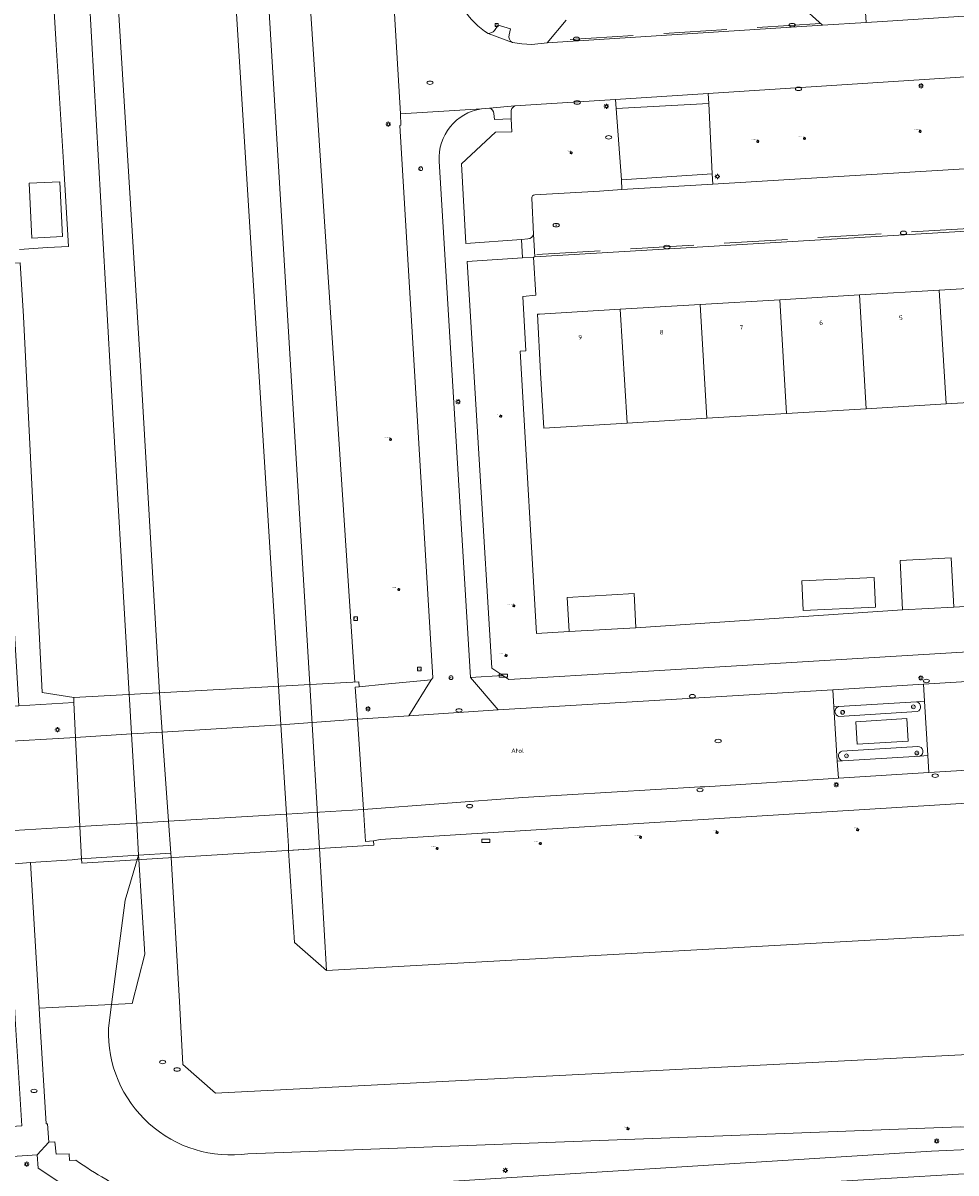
# Model space of a CAD drawing. Header units: metres. Extents: x 162098 to 162858, y 502351 to 503184.
# Tile 79 of 94: x 162399 to 162473, y 502900 to 502991. Entities that reach past the tile are written whole.
import ezdxf
from ezdxf.enums import TextEntityAlignment as Align

# ---------------------------------------------------------------- set-up
doc = ezdxf.new("R2010")
doc.units = ezdxf.units.M
doc.linetypes.add('RI-HWA-SO', pattern=[7.4, 5, -2.4])
for name, color, linetype, lineweight in [('B-PV-GK-BESCHOEIING-G', 252, 'GK-BESCHOEIING-SO', 13), ('B-PV-IE-MEUBILAIR-S', 252, 'Continuous', 13), ('B-PV-KW-KUNSTWERK_DEK-GV', 252, 'Continuous', 13), ('B-PV-OG-BEBOUWING-GV', 7, 'Continuous', 18), ('B-PV-OG-BEBOUWING-T18', 7, 'Continuous', 18), ('B-PV-OG-BEBOUWING_OVERBOUWING-GV', 7, 'Continuous', 18), ('B-PV-OG-TERREIN_BEGROEID-GV', 7, 'Continuous', 13), ('B-PV-OG-TERREIN_ERF-GV', 252, 'Continuous', 13), ('B-PV-OG-TOPOGRAFIE-T18', 7, 'Continuous', 18), ('B-PV-VH-GESLOTENVERHARDING_ASFALT-GV', 252, 'Continuous', 13), ('B-PV-VH-OPENVERHARDING_BETONELEMENT-GV', 252, 'Continuous', 13), ('B-PV-VH-OPENVERHARDING_BETONSTRAATSTEEN-GV', 252, 'Continuous', 13), ('B-PV-VH-OPENVERHARDING_TEGEL-GV', 252, 'Continuous', 13)]:
    doc.layers.add(name, color=color, linetype=linetype, lineweight=lineweight)
for name, color, linetype, lineweight, true_color in [('B-PV-GR-BEPLANTING_CULTUUR_BOSPLANTSOEN-GV', 7, 'Continuous', 13, 0x99cc00), ('B-PV-GR-BEPLANTING_CULTUUR_HEESTERS-GV', 7, 'Continuous', 13, 0x99cc00), ('B-PV-GR-BEPLANTING_CULTUUR_VASTE PLANTENVAK-GV', 7, 'Continuous', 13, 0x99cc00), ('B-PV-GR-BOOM-S', 7, 'Continuous', 13, 0x4c9900), ('B-PV-OG-WATER_GRACHT-GV', 7, 'Continuous', 13, 0x007299), ('B-PV-RI-HWA_GOOT_MOLGOOT-G', 150, 'RI-HWA-SO', 18, 0x007fff)]:
    doc.layers.add(name, color=color, linetype=linetype, lineweight=lineweight, true_color=true_color)
doc.styles.add('NLCS-ISO', font='NLCS-ISO.ttf')
doc.styles.add('NLCS-ISO-M200-T18', font='NLCS-ISO.ttf', dxfattribs={"height": 1.8})
doc.linetypes.add('GK-BESCHOEIING-SO', pattern='A,18,-3,[1,NLCS.SHX,S=0.6,R=0,X=0,Y=0],-3', length=24)

# ---------------------------------------------------------------- blocks, each defined once
blk = doc.blocks.new('SIE-MEUBILAIR_BORD_VERKEER-SO')
blk.add_lwpolyline([(-0.5625, -0.5625), (0.5625, -0.5625), (0.5625, 0.5625), (-0.5625, 0.5625)], close=True)
at = {"style": 'NLCS-ISO'}
blk.add_text('vb', height=0.75, dxfattribs=at).set_placement((0, 0), align=Align.MIDDLE_CENTER)
blk = doc.blocks.new('SIE-MEUBILAIR_BORD_LOCATIEPAAL-SO')
blk.add_lwpolyline([(-0.75, -0.75), (0.75, -0.75), (0.75, 0.75), (-0.75, 0.75)], close=True)
at = {"style": 'NLCS-ISO'}
blk.add_text('lp', height=0.75, dxfattribs=at).set_placement((0.01, 0.12), align=Align.MIDDLE_CENTER)
blk = doc.blocks.new('SIE-MEUBILAIR_BORD_STRAATNAAM-SO')
blk.add_lwpolyline([(-1.625, -0.625), (1.625, -0.625), (1.625, 0.625), (-1.625, 0.625)], close=True)
blk = doc.blocks.new('SIE-MEUBILAIR_BORD_WEGWIJZER-SO')
blk.add_lwpolyline([(-0.75, -0.75), (0.75, -0.75), (0.75, 0.75), (-0.75, 0.75)], close=True)
at = {"style": 'NLCS-ISO'}
blk.add_text('ww', height=0.75, dxfattribs=at).set_placement((0, 0.125), align=Align.MIDDLE_CENTER)
blk = doc.blocks.new('SIE-MEUBILAIR_PAAL_LICHTMAST-SO')
for points in [[(-0.62, 0), (-1, 0)], [(-0.71, 0.71), (-0.44, 0.44)], [(0, 1), (0, 0.62)], [(0.44, 0.44), (0.71, 0.71)], [(1, 0), (0.62, 0)], [(-0.71, -0.71), (-0.44, -0.44)], [(0, -0.62), (0, -1)], [(0.44, -0.44), (0.71, -0.71)]]:
    blk.add_lwpolyline(points)
blk.add_circle((0, 0), 0.5)
blk = doc.blocks.new('SIE-MEUBILAIR_PAAL_AFSLUITPAAL-SO')
blk.add_circle((0, 0), 0.75)
at = {"style": 'NLCS-ISO'}
blk.add_text('af', height=0.75, dxfattribs=at).set_placement((0, 0.05), align=Align.MIDDLE_CENTER)
blk = doc.blocks.new('SIE-MEUBILAIR_PUT_RIOOLPUT-SO')
blk.add_ellipse((0, 0), major_axis=(1.25, 0), ratio=0.54)
blk = doc.blocks.new('SIE-MEUBILAIR_PUT_KOLK-SO')
blk.add_ellipse((0, 0), major_axis=(1.25, 0), ratio=0.54)
blk = doc.blocks.new('SIE-MEUBILAIR_PUT_BRANDKRAAN-SO')
blk.add_ellipse((0, 0), major_axis=(1.25, 0), ratio=0.54)
blk = doc.blocks.new('SIE-MEUBILAIR_PUT_DRAINAGEPUT-SO')
blk.add_ellipse((0, 0), major_axis=(1.25, 0), ratio=0.54)
at = {"style": 'NLCS-ISO'}
blk.add_text('dr', height=0.75, dxfattribs=at).set_placement((0.03, 0), align=Align.MIDDLE_CENTER)
blk = doc.blocks.new('SGR-BOOM_GBKN-SO')
for centre, start, end in [((-0.25, -0.1), 67.1244, 157.1244), ((-0.1, 0.25), 157.1244, 247.1244), ((-0.1, 0.25), 337.1244, 157.1244), ((0.25, 0.1), 247.1244, 337.1244), ((-0.25, -0.1), 157.1244, 337.1244), ((0.1, -0.25), 157.1244, 337.1244), ((0.1, -0.25), 337.1244, 67.1244)]:
    blk.add_arc(centre, 0.188, start, end)
at = {"extrusion": (0, 0, -1)}
blk.add_arc((-0.25, 0.1), 0.188, 22.8756, 202.8756, dxfattribs=at)
at = {"style": 'NLCS-ISO'}
blk.add_attdef('SOORT', text='', height=0.35, dxfattribs=at).set_placement((0, 0.75), align=Align.MIDDLE_RIGHT)

msp = doc.modelspace()

# ---------------------------------------------------------------- linework, layer by layer
at = {"layer": 'B-PV-GK-BESCHOEIING-G'}
for points in [[(162453.673, 503163.524), (162455.511, 503133.577), (162457.868, 503095.176), (162437.735, 503093.938), (162434.578, 503093.707), (162410.517, 503092.256), (162415.815, 502999.91), (162419.621, 502938.826), (162419.646, 502938.428), (162419.812, 502935.772), (162420.253, 502928.729), (162420.41, 502926.215), (162420.431, 502925.877), (162420.89, 502918.623), (162423.413, 502916.408), (162500.204, 502920.699), (162533.746, 502922.991), (162546.855, 502923.865), (162666.979, 502931.362), (162670.077, 502928.533)], [(162444.175, 503162.921), (162447.774, 503104.071), (162437.156, 503103.454), (162434.02, 503103.258), (162400.485, 503101.214), (162406.535, 502999.921), (162408.755, 502964.106), (162410.244, 502938.316), (162410.272, 502937.919), (162410.465, 502935.207), (162410.966, 502928.179), (162411.146, 502925.645), (162411.17, 502925.308), (162411.809, 502913.964), (162412.089, 502908.992), (162414.666, 502906.723), (162480.651, 502910.124), (162488.851, 502910.55), (162503.923, 502911.475), (162534.317, 502913.531), (162547.417, 502914.432), (162573.635, 502916.097), (162634.509, 502919.963), (162655.591, 502921.302)]]:
    msp.add_lwpolyline(points, dxfattribs=at)
at = {"layer": 'B-PV-GR-BEPLANTING_CULTUUR_BOSPLANTSOEN-GV'}
for points in [[(162394.93, 503106.135), (162399.75, 503023.903), (162400.02, 503023.92), (162400.96, 503008.359), (162401.465, 503000), (162402.105, 502989.418), (162402.666, 502980.15), (162403.072, 502973.521), (162401.42, 502973.42), (162399.2, 502973.284)], [(162399.267, 502972.211), (162399.53, 502967.977), (162400.978, 502938.319), (162403.476, 502937.949), (162403.495, 502937.551), (162403.628, 502934.794), (162403.966, 502927.765), (162404.089, 502925.211), (162404.009, 502925.202), (162408.6, 502925.488), (162408.452, 502928.031), (162408.041, 502935.061), (162407.881, 502937.789), (162407.858, 502938.187), (162406.365, 502963.978), (162404.335, 502999.863), (162397.999, 503103.416)], [(162418.429, 502999.848), (162422.102, 502938.96), (162422.872, 502926.027), (162427.143, 502926.29), (162427.122, 502926.627), (162426.5, 502926.589), (162426.331, 502929.089), (162425.849, 502936.224), (162425.678, 502938.755), (162425.982, 502938.772), (162425.96, 502939.17), (162425.652, 502939.153), (162421.643, 502999.884)]]:
    msp.add_lwpolyline(points, dxfattribs=at)
for points in [[(162410.966, 502928.179), (162410.465, 502935.207), (162410.272, 502937.919), (162410.244, 502938.316), (162408.755, 502964.106), (162406.535, 502999.921), (162400.485, 503101.214), (162397.999, 503103.416), (162404.335, 502999.863), (162406.365, 502963.978), (162407.858, 502938.187), (162407.881, 502937.789), (162408.041, 502935.061), (162408.452, 502928.031), (162408.6, 502925.488), (162411.144, 502925.669)], [(162403.366, 502925.131), (162400.074, 502924.924), (162400.745, 502913.436), (162401.772, 502913.485), (162406.459, 502913.709), (162407.541, 502921.95), (162408.6, 502925.488), (162404.009, 502925.202)], [(162407.541, 502921.95), (162406.459, 502913.709), (162408.093, 502913.787), (162409.075, 502917.69), (162408.62, 502925.151), (162408.6, 502925.488)]]:
    msp.add_lwpolyline(points, close=True, dxfattribs=at)
at = {"layer": 'B-PV-GR-BEPLANTING_CULTUUR_HEESTERS-GV'}
msp.add_lwpolyline([(162474.684, 502945.175), (162472.882, 502945.063), (162468.854, 502944.856), (162447.821, 502943.432), (162442.551, 502943.139), (162439.975, 502942.982), (162438.802, 502963.453), (162438.698, 502965.259), (162439.129, 502965.286), (162438.887, 502969.568), (162439.917, 502969.663), (162439.735, 502972.668), (162438.871, 502972.62), (162434.515, 502972.316), (162436.456, 502940.261), (162437.321, 502939.672), (162437.803, 502939.344), (162447.495, 502939.936), (162493.564, 502942.714)], dxfattribs=at)
at = {"layer": 'B-PV-GR-BEPLANTING_CULTUUR_VASTE PLANTENVAK-GV'}
msp.add_lwpolyline([(162422.872, 502926.027), (162422.102, 502938.96), (162418.429, 502999.848), (162413.59, 503090.075), (162434.712, 503091.406), (162437.875, 503091.64), (162458.354, 503092.894), (162457.868, 503095.176), (162437.735, 503093.938), (162434.578, 503093.707), (162410.517, 503092.256), (162415.815, 502999.91), (162419.621, 502938.826), (162419.646, 502938.428), (162419.812, 502935.772), (162420.253, 502928.729), (162420.41, 502926.215), (162420.431, 502925.877)], close=True, dxfattribs=at)
at = {"layer": 'B-PV-KW-KUNSTWERK_DEK-GV'}
for points in [[(162425.96, 502939.17), (162403.476, 502937.949)], [(162403.476, 502937.949), (162403.495, 502937.551), (162403.628, 502934.794), (162403.966, 502927.765), (162404.089, 502925.211), (162404.11, 502924.874), (162427.143, 502926.29), (162427.122, 502926.627), (162426.5, 502926.589), (162426.331, 502929.089), (162425.849, 502936.224), (162425.678, 502938.755), (162425.982, 502938.772), (162425.96, 502939.17)]]:
    msp.add_lwpolyline(points, dxfattribs=at)
at = {"layer": 'B-PV-OG-BEBOUWING-GV'}
for points in [[(162399.961, 502978.498), (162400.169, 502974.179), (162402.596, 502974.296), (162402.388, 502978.615)], [(162471.738, 502970.069), (162465.449, 502969.691), (162465.988, 502960.717), (162472.277, 502961.095)], [(162478.565, 502961.473), (162478.026, 502970.447), (162471.738, 502970.069), (162472.277, 502961.095)], [(162447.122, 502959.583), (162453.411, 502959.961), (162452.872, 502968.935), (162446.583, 502968.557)], [(162459.16, 502969.313), (162452.872, 502968.935), (162453.411, 502959.961), (162459.699, 502960.339)], [(162465.988, 502960.717), (162465.449, 502969.691), (162459.16, 502969.313), (162459.699, 502960.339)], [(162440.543, 502959.188), (162447.122, 502959.583), (162446.583, 502968.557), (162440.212, 502968.174), (162440.043, 502968.164), (162440.3, 502963.55)], [(162468.654, 502948.741), (162468.854, 502944.856), (162472.882, 502945.063), (162472.682, 502948.948)], [(162442.401, 502945.835), (162442.551, 502943.139), (162447.821, 502943.432), (162447.672, 502946.128)]]:
    msp.add_lwpolyline(points, close=True, dxfattribs=at)
at = {"layer": 'B-PV-OG-BEBOUWING_OVERBOUWING-GV'}
msp.add_lwpolyline([(162460.912, 502947.151), (162461.021, 502944.801), (162466.714, 502945.064), (162466.605, 502947.414)], close=True, dxfattribs=at)
at = {"layer": 'B-PV-OG-TERREIN_BEGROEID-GV'}
for points in [[(162435.35, 503082.527), (162435.194, 503085.081), (162435.038, 503087.636), (162416.641, 503086.918), (162421.643, 502999.884), (162425.652, 502939.153), (162425.96, 502939.17), (162425.982, 502938.772), (162428.011, 502938.984), (162431.675, 502939.332), (162431.806, 502939.484), (162429.194, 502983.066), (162429.281, 502983.087), (162429.242, 502983.975), (162423.813, 503074.846)], [(162439.838, 502977.578), (162444.945, 502977.886), (162446.713, 502978.012), (162446.671, 502978.764), (162446.247, 502984.392), (162446.212, 502985.098), (162438.275, 502984.598)], [(162437.968, 502984.085), (162437.986, 502983.581), (162438.036, 502982.543), (162436.738, 502982.519), (162434.061, 502980.023), (162434.405, 502973.749), (162438.802, 502974.068), (162439.285, 502974.106)], [(162439.73, 502974.491), (162439.602, 502977.317)], [(162546.098, 502930.246), (162542.765, 502930.041), (162536.831, 502929.675), (162533.721, 502929.483), (162533.443, 502931.956), (162530.364, 502933.108), (162427.641, 502926.728), (162427.122, 502926.627), (162427.143, 502926.29), (162422.872, 502926.027), (162423.413, 502916.408), (162500.204, 502920.699), (162533.746, 502922.991), (162546.855, 502923.865)], [(162417.222, 502901.937), (162473.388, 502904.071), (162484.987, 502904.049), (162504.306, 502905.221), (162503.923, 502911.475), (162488.851, 502910.55), (162480.651, 502910.124), (162414.666, 502906.723), (162412.089, 502908.992), (162411.809, 502913.964), (162411.17, 502925.308), (162411.146, 502925.645), (162411.144, 502925.669), (162408.6, 502925.488), (162408.62, 502925.151), (162409.075, 502917.69), (162408.093, 502913.787), (162406.459, 502913.709), (162406.215, 502911.853)], [(162422.872, 502926.027), (162420.431, 502925.877)], [(162420.431, 502925.877), (162420.89, 502918.623), (162423.413, 502916.408)], [(162423.413, 502916.408), (162422.872, 502926.027)], [(162406.215, 502911.853), (162406.459, 502913.709), (162401.772, 502913.485), (162400.745, 502913.436), (162400.802, 502912.465), (162401.301, 502904.318), (162401.412, 502904.308), (162401.518, 502902.855), (162402, 502902.896), (162402.094, 502901.908), (162403.112, 502901.939), (162403.15, 502901.418), (162403.656, 502901.443)], [(162408.495, 502898.668), (162408.561, 502898.257), (162409.044, 502898.291), (162409.046, 502898.202), (162432.161, 502899.704), (162471.139, 502902.139), (162474.634, 502902.322), (162485.124, 502902.122), (162507.712, 502903.454), (162533.897, 502905.093), (162533.801, 502905.667), (162534.59, 502905.892), (162535.189, 502905.951), (162535.211, 502907.12), (162534.705, 502907.091), (162533.068, 502905.698), (162508.429, 502904.244), (162504.306, 502905.221), (162484.987, 502904.049), (162473.388, 502904.071), (162417.222, 502901.937)]]:
    msp.add_lwpolyline(points, dxfattribs=at)
for points in [[(162453.888, 502978.431), (162482.801, 502980.185), (162482.75, 502980.975), (162482.38, 502986.669), (162482.336, 502987.453), (162453.506, 502985.573), (162453.557, 502984.802), (162453.83, 502979.229)], [(162399.53, 502967.977), (162399.267, 502972.211), (162388.392, 502971.888), (162388.418, 502971.444), (162388.456, 502970.781), (162397.118, 502971.331), (162397.222, 502969.593), (162398.258, 502952.279), (162399.155, 502937.291), (162403.495, 502937.551), (162403.476, 502937.949), (162400.978, 502938.319)], [(162392.019, 502901.284), (162378.254, 502900.439), (162378.263, 502900.332), (162380.012, 502900.393), (162380.625, 502886.915), (162383.766, 502885.041), (162413.068, 502886.676), (162415.778, 502884.196), (162419.103, 502880.129), (162420.191, 502875.069), (162423.254, 502873.153), (162424.653, 502873.219), (162434.739, 502876.334), (162436.583, 502877.893), (162440.208, 502886.972), (162442.09, 502889.022), (162444.96, 502888.826), (162447.272, 502898.787), (162407.691, 502896.212), (162407.657, 502896.535), (162407.136, 502896.524), (162400.673, 502900.812), (162400.604, 502901.85), (162393.033, 502901.373)]]:
    msp.add_lwpolyline(points, close=True, dxfattribs=at)
for points in [[(162438.275, 502984.598, 0.3144), (162437.968, 502984.085)], [(162439.602, 502977.317, -0.412545), (162439.838, 502977.578)], [(162439.285, 502974.106, 0.354109), (162439.73, 502974.491)], [(162406.215, 502911.853, 0.46499), (162417.222, 502901.937)], [(162417.222, 502901.937, -0.46499), (162406.215, 502911.853)], [(162403.656, 502901.443, 0.048095), (162408.495, 502898.668)]]:
    msp.add_lwpolyline(points, format="xyb", dxfattribs=at)
at = {"layer": 'B-PV-OG-TERREIN_ERF-GV'}
for points in [[(162399.2, 502973.284), (162401.42, 502973.42), (162403.072, 502973.521), (162402.666, 502980.15), (162402.105, 502989.418), (162401.465, 503000), (162400.96, 503008.359), (162400.02, 503023.92), (162399.75, 503023.903), (162386.138, 503023.066)], [(162496.8, 502976.085), (162439.845, 502972.684), (162439.735, 502972.668), (162439.917, 502969.663), (162438.887, 502969.568), (162439.129, 502965.286), (162438.698, 502965.259), (162438.802, 502963.453), (162439.975, 502942.982), (162442.551, 502943.139), (162442.401, 502945.835), (162447.672, 502946.128), (162447.821, 502943.432), (162468.854, 502944.856), (162468.654, 502948.741), (162472.682, 502948.948), (162472.882, 502945.063), (162474.684, 502945.175)], [(162478.565, 502961.473), (162472.277, 502961.095), (162465.988, 502960.717), (162459.699, 502960.339), (162453.411, 502959.961), (162447.122, 502959.583), (162440.543, 502959.188), (162440.3, 502963.55), (162440.043, 502968.164), (162440.212, 502968.174), (162446.583, 502968.557), (162452.872, 502968.935), (162459.16, 502969.313), (162465.449, 502969.691), (162471.738, 502970.069), (162478.026, 502970.447)]]:
    msp.add_lwpolyline(points, dxfattribs=at)
msp.add_lwpolyline([(162399.961, 502978.498), (162402.388, 502978.615), (162402.596, 502974.296), (162400.169, 502974.179)], close=True, dxfattribs=at)
at = {"layer": 'B-PV-OG-WATER_GRACHT-GV'}
for points in [[(162546.855, 502923.865), (162533.746, 502922.991), (162500.204, 502920.699), (162423.413, 502916.408), (162420.89, 502918.623), (162420.431, 502925.877), (162420.41, 502926.215), (162420.253, 502928.729), (162419.812, 502935.772), (162419.646, 502938.428), (162419.621, 502938.826), (162415.815, 502999.91), (162410.517, 503092.256), (162434.578, 503093.707), (162437.735, 503093.938), (162457.868, 503095.176), (162455.63, 503131.632), (162455.511, 503133.577), (162453.673, 503163.524)], [(162400.485, 503101.214), (162406.535, 502999.921), (162408.755, 502964.106), (162410.244, 502938.316), (162410.272, 502937.919), (162410.465, 502935.207), (162410.966, 502928.179), (162411.144, 502925.669), (162411.146, 502925.645), (162411.17, 502925.308), (162411.809, 502913.964), (162412.089, 502908.992), (162414.666, 502906.723), (162480.651, 502910.124), (162488.851, 502910.55), (162503.923, 502911.475), (162534.317, 502913.531), (162547.417, 502914.432)]]:
    msp.add_lwpolyline(points, dxfattribs=at)
at = {"layer": 'B-PV-RI-HWA_GOOT_MOLGOOT-G'}
for points in [[(162462.382, 502991.111), (162440.95, 502989.735)], [(162496.709, 502976.3), (162439.865, 502972.871)]]:
    msp.add_lwpolyline(points, dxfattribs=at)
at = {"layer": 'B-PV-VH-GESLOTENVERHARDING_ASFALT-GV'}
for points in [[(162500.469, 502940.837), (162470.49, 502938.976), (162470.573, 502937.634), (162470.837, 502933.353), (162470.92, 502932.018), (162481.366, 502932.654)], [(162425.849, 502936.224), (162419.812, 502935.772), (162410.465, 502935.207), (162408.041, 502935.061), (162403.628, 502934.794)], [(162426.331, 502929.089), (162425.849, 502936.224)], [(162365.799, 502923.339), (162366.023, 502923.716), (162366.499, 502924.163), (162367.046, 502924.582), (162367.634, 502924.94), (162368.256, 502925.235), (162368.905, 502925.464), (162369.575, 502925.623), (162370.258, 502925.712), (162370.977, 502925.756), (162403.966, 502927.765), (162403.628, 502934.794)], [(162403.628, 502934.794), (162397.208, 502934.406)], [(162403.628, 502934.794), (162403.966, 502927.765)], [(162408.452, 502928.031), (162410.966, 502928.179), (162420.253, 502928.729), (162426.331, 502929.089)], [(162403.966, 502927.765), (162408.452, 502928.031)]]:
    msp.add_lwpolyline(points, dxfattribs=at)
msp.add_lwpolyline([(162436.958, 502936.966), (162429.914, 502936.503), (162425.849, 502936.224), (162426.331, 502929.089), (162438.891, 502930.059), (162452.872, 502930.891), (162453.254, 502930.885), (162463.784, 502931.581), (162463.701, 502932.913), (162463.438, 502937.193), (162463.355, 502938.531)], close=True, dxfattribs=at)
at = {"layer": 'B-PV-VH-OPENVERHARDING_BETONELEMENT-GV'}
for points in [[(162453.506, 502985.573), (162446.212, 502985.098), (162446.247, 502984.392), (162453.557, 502984.802)], [(162446.713, 502978.012), (162453.888, 502978.431), (162453.83, 502979.229), (162446.671, 502978.764)], [(162465.15, 502936.011), (162465.26, 502934.247), (162469.279, 502934.498), (162469.173, 502936.268)]]:
    msp.add_lwpolyline(points, close=True, dxfattribs=at)
at = {"layer": 'B-PV-VH-OPENVERHARDING_BETONSTRAATSTEEN-GV'}
for points in [[(162423.813, 503074.846), (162429.242, 502983.975), (162435.63, 502984.38), (162436.271, 502984.421), (162438.275, 502984.598), (162446.212, 502985.098), (162453.506, 502985.573), (162482.336, 502987.453), (162489.591, 502987.921), (162497.651, 502988.463), (162498.488, 502988.55), (162514.41, 502989.56), (162514.108, 502994.305), (162513.492, 502994.274), (162473.728, 502991.69), (162473.286, 502991.65), (162467.26, 502991.245), (162465.965, 502991.168), (162462.544, 502990.965), (162440.811, 502989.57), (162439.603, 502989.446), (162438.813, 502989.491), (162438.077, 502989.603), (162436.162, 502990.321)], [(162442.326, 502991.368), (162440.811, 502989.57), (162462.544, 502990.965), (162460.715, 502992.606)], [(162437.818, 502990.209), (162437.917, 502990.682), (162436.95, 502990.971), (162436.676, 502990.557)], [(162436.162, 502990.321), (162438.077, 502989.603)], [(162438.275, 502984.598), (162436.271, 502984.421)], [(162436.623, 502983.999), (162436.67, 502983.527), (162437.986, 502983.581), (162437.968, 502984.085)], [(162439.602, 502977.317), (162439.73, 502974.491), (162439.845, 502972.684), (162496.8, 502976.085), (162496.689, 502977.855), (162496.565, 502979.678), (162496.493, 502980.696)], [(162496.192, 502980.96), (162490.044, 502980.597), (162482.801, 502980.185), (162453.888, 502978.431), (162446.713, 502978.012), (162444.945, 502977.886), (162439.838, 502977.578)], [(162439.285, 502974.106), (162438.802, 502974.068), (162438.871, 502972.62), (162439.735, 502972.668), (162439.845, 502972.684), (162439.73, 502974.491)], [(162463.791, 502937.215), (162463.438, 502937.193)], [(162463.438, 502937.193), (162463.701, 502932.913)], [(162470.573, 502937.634), (162469.948, 502937.595)], [(162470.837, 502933.353), (162470.573, 502937.634)], [(162470.009, 502936.827), (162463.825, 502936.446)], [(162464.065, 502933.709), (162470.054, 502934.079)], [(162463.701, 502932.913), (162464.112, 502932.938)], [(162470.219, 502933.315), (162470.837, 502933.353)]]:
    msp.add_lwpolyline(points, dxfattribs=at)
for points in [[(162436.162, 502990.321, -0.237232), (162433.412, 502994.687)], [(162436.676, 502990.557, -0.240557), (162436.162, 502990.321)], [(162438.077, 502989.603, -0.33453), (162437.818, 502990.209)], [(162436.271, 502984.421, -0.297297), (162436.623, 502983.999)], [(162437.968, 502984.085, -0.3144), (162438.275, 502984.598)], [(162439.838, 502977.578, 0.412545), (162439.602, 502977.317)], [(162439.73, 502974.491, -0.354109), (162439.285, 502974.106)], [(162463.825, 502936.446, -0.75419), (162463.791, 502937.215)], [(162469.948, 502937.595, -0.759083), (162470.009, 502936.827)], [(162464.112, 502932.938, -0.769199), (162464.065, 502933.709)], [(162470.054, 502934.079, -0.810295), (162470.219, 502933.315)]]:
    msp.add_lwpolyline(points, format="xyb", dxfattribs=at)
for points in [[(162463.355, 502938.531), (162463.438, 502937.193), (162463.791, 502937.215), (162469.948, 502937.595), (162470.573, 502937.634), (162470.49, 502938.976)], [(162469.173, 502936.268), (162469.279, 502934.498), (162465.26, 502934.247), (162465.15, 502936.011)], [(162470.92, 502932.018), (162470.837, 502933.353), (162470.219, 502933.315), (162464.112, 502932.938), (162463.701, 502932.913), (162463.784, 502931.581)]]:
    msp.add_lwpolyline(points, close=True, dxfattribs=at)
at = {"layer": 'B-PV-VH-OPENVERHARDING_TEGEL-GV'}
for points in [[(162460.715, 502992.606), (162462.544, 502990.965), (162465.965, 502991.168), (162465.752, 502994.765), (162462.605, 502994.58), (162438.95, 502993.047), (162437.169, 502994.361), (162437.09, 502995.667), (162434.713, 503033.93)], [(162436.676, 502990.557), (162436.95, 502990.971), (162437.917, 502990.682), (162437.818, 502990.209)], [(162438.077, 502989.603), (162438.813, 502989.491), (162439.603, 502989.446), (162440.811, 502989.57), (162442.326, 502991.368)], [(162435.63, 502984.38), (162429.242, 502983.975), (162429.281, 502983.087), (162429.194, 502983.066), (162431.806, 502939.484), (162431.675, 502939.332), (162429.914, 502936.503), (162436.958, 502936.966), (162434.763, 502939.522), (162432.296, 502980.238)], [(162436.271, 502984.421), (162435.63, 502984.38)], [(162438.802, 502974.068), (162434.405, 502973.749), (162434.061, 502980.023), (162436.738, 502982.519), (162438.036, 502982.543), (162437.986, 502983.581), (162436.67, 502983.527), (162436.623, 502983.999)], [(162432.296, 502980.238), (162434.763, 502939.522), (162437.321, 502939.672), (162436.456, 502940.261), (162434.515, 502972.316), (162438.871, 502972.62), (162438.802, 502974.068)], [(162425.96, 502939.17), (162403.476, 502937.949)], [(162425.678, 502938.755), (162425.982, 502938.772), (162425.96, 502939.17)], [(162425.849, 502936.224), (162425.678, 502938.755)], [(162403.495, 502937.551), (162399.155, 502937.291), (162397.438, 502937.147), (162396.904, 502936.136), (162369.484, 502934.436), (162368.715, 502934.669), (162368.85, 502935.134), (162368.163, 502935.364), (162364.465, 502936.455), (162359.546, 502937.907), (162333.029, 502936.328), (162333.048, 502934.786)], [(162397.208, 502934.406), (162403.628, 502934.794), (162403.495, 502937.551)], [(162403.476, 502937.949), (162403.495, 502937.551)], [(162403.495, 502937.551), (162403.628, 502934.794)], [(162469.948, 502937.595), (162463.791, 502937.215)], [(162419.812, 502935.772), (162425.849, 502936.224)], [(162463.825, 502936.446), (162470.009, 502936.827)], [(162410.465, 502935.207), (162419.812, 502935.772)], [(162403.628, 502934.794), (162408.041, 502935.061), (162410.465, 502935.207)], [(162470.054, 502934.079), (162464.065, 502933.709)], [(162427.641, 502926.728), (162530.364, 502933.108)], [(162464.112, 502932.938), (162470.219, 502933.315)], [(162485.09, 502932.89), (162481.366, 502932.654), (162470.92, 502932.018)], [(162470.92, 502932.018), (162463.784, 502931.581)], [(162463.784, 502931.581), (162453.254, 502930.885), (162452.872, 502930.891), (162438.891, 502930.059)], [(162438.891, 502930.059), (162426.331, 502929.089)], [(162404.089, 502925.211), (162404.11, 502924.874), (162427.143, 502926.29), (162427.122, 502926.627), (162426.5, 502926.589), (162426.331, 502929.089)], [(162426.331, 502929.089), (162420.253, 502928.729)], [(162426.331, 502929.089), (162426.5, 502926.589)], [(162410.966, 502928.179), (162408.452, 502928.031), (162403.966, 502927.765)], [(162420.253, 502928.729), (162410.966, 502928.179)], [(162403.966, 502927.765), (162404.089, 502925.211)], [(162426.5, 502926.589), (162427.122, 502926.627)], [(162427.122, 502926.627), (162427.641, 502926.728)], [(162503.211, 502897.56), (162503.019, 502901.24), (162513.401, 502901.891), (162531.83, 502903.047), (162531.864, 502902.745), (162532.321, 502902.604), (162534.456, 502901.944), (162534.815, 502901.941), (162534.59, 502905.892), (162533.801, 502905.667), (162533.897, 502905.093), (162507.712, 502903.454), (162485.124, 502902.122), (162474.634, 502902.322), (162471.139, 502902.139), (162432.161, 502899.704)], [(162403.656, 502901.443), (162403.15, 502901.418), (162403.112, 502901.939), (162402.094, 502901.908), (162402, 502902.896), (162401.518, 502902.855), (162400.604, 502901.85), (162400.673, 502900.812), (162407.136, 502896.524), (162407.657, 502896.535), (162407.691, 502896.212), (162447.272, 502898.787), (162448.983, 502898.886), (162473.699, 502900.369), (162476.971, 502900.31), (162486.31, 502900.14), (162501.682, 502901.228)]]:
    msp.add_lwpolyline(points, dxfattribs=at)
for points in [[(162433.412, 502994.687, 0.237232), (162436.162, 502990.321)], [(162436.162, 502990.321, 0.240557), (162436.676, 502990.557)], [(162437.818, 502990.209, 0.33453), (162438.077, 502989.603)], [(162432.296, 502980.238, -0.383892), (162435.63, 502984.38)], [(162435.63, 502984.38, 0.383892), (162432.296, 502980.238)], [(162436.623, 502983.999, 0.297297), (162436.271, 502984.421)], [(162463.791, 502937.215, 0.75419), (162463.825, 502936.446)], [(162470.009, 502936.827, 0.759083), (162469.948, 502937.595)], [(162464.065, 502933.709, 0.769199), (162464.112, 502932.938)], [(162470.219, 502933.315, 0.810295), (162470.054, 502934.079)], [(162408.495, 502898.668, -0.048095), (162403.656, 502901.443)]]:
    msp.add_lwpolyline(points, format="xyb", dxfattribs=at)
for points in [[(162453.83, 502979.229), (162453.557, 502984.802), (162446.247, 502984.392), (162446.671, 502978.764)], [(162500.469, 502940.837), (162500.475, 502942.659), (162500.444, 502943.138), (162493.564, 502942.714), (162447.495, 502939.936), (162437.803, 502939.344), (162437.321, 502939.672), (162434.763, 502939.522), (162436.958, 502936.966), (162463.355, 502938.531), (162470.49, 502938.976)], [(162425.678, 502938.755), (162425.849, 502936.224), (162429.914, 502936.503), (162431.675, 502939.332), (162428.011, 502938.984), (162425.982, 502938.772)], [(162403.366, 502925.131), (162404.009, 502925.202), (162404.089, 502925.211), (162403.966, 502927.765), (162370.977, 502925.756), (162371.029, 502923.547), (162371.042, 502923.041), (162398.171, 502924.766), (162400.074, 502924.924)], [(162400.802, 502912.465), (162400.745, 502913.436), (162400.074, 502924.924), (162398.171, 502924.766), (162398.886, 502912.133), (162399.39, 502904.15), (162378.063, 502902.838), (162378.124, 502902.055), (162378.254, 502900.439), (162392.019, 502901.284), (162393.033, 502901.373), (162400.604, 502901.85), (162401.518, 502902.855), (162401.412, 502904.308), (162401.301, 502904.318)]]:
    msp.add_lwpolyline(points, close=True, dxfattribs=at)

# ---------------------------------------------------------------- block references
at = {"layer": 'B-PV-GR-BOOM-S', "xscale": 0.2, "yscale": 0.2, "zscale": 0.2}
for p in [(162470.241, 502982.589), (162457.432, 502981.802), (162461.115, 502982.029), (162442.717, 502980.898), (162437.156, 502960.128), (162428.469, 502958.283), (162429.117, 502946.459), (162438.192, 502945.164), (162437.577, 502941.245), (162448.186, 502926.91), (162454.212, 502927.285), (162465.306, 502927.502), (162432.145, 502926.03), (162440.285, 502926.427), (162447.188, 502903.911)]:
    msp.add_blockref('SGR-BOOM_GBKN-SO', p, dxfattribs=at).add_auto_attribs({'SOORT': '****%%c***m'})
at = {"layer": 'B-PV-IE-MEUBILAIR-S', "xscale": 0.2, "yscale": 0.2, "zscale": 0.2}
for name, p in [('SIE-MEUBILAIR_BORD_VERKEER-SO', (162436.834, 502990.987)), ('SIE-MEUBILAIR_PUT_KOLK-SO', (162460.139, 502990.974)), ('SIE-MEUBILAIR_PUT_KOLK-SO', (162443.132, 502989.886)), ('SIE-MEUBILAIR_PUT_RIOOLPUT-SO', (162431.574, 502986.427)), ('SIE-MEUBILAIR_PUT_KOLK-SO', (162460.643, 502985.943)), ('SIE-MEUBILAIR_PAAL_LICHTMAST-SO', (162470.305, 502986.182)), ('SIE-MEUBILAIR_PUT_KOLK-SO', (162443.187, 502984.867)), ('SIE-MEUBILAIR_PAAL_LICHTMAST-SO', (162445.489, 502984.574)), ('SIE-MEUBILAIR_PAAL_LICHTMAST-SO', (162428.285, 502983.159)), ('SIE-MEUBILAIR_PUT_BRANDKRAAN-SO', (162445.673, 502982.118)), ('SIE-MEUBILAIR_PAAL_AFSLUITPAAL-SO', (162430.848, 502979.643)), ('SIE-MEUBILAIR_PAAL_LICHTMAST-SO', (162454.247, 502979.032)), ('SIE-MEUBILAIR_PUT_DRAINAGEPUT-SO', (162441.53, 502975.195)), ('SIE-MEUBILAIR_PUT_KOLK-SO', (162468.925, 502974.583)), ('SIE-MEUBILAIR_PUT_KOLK-SO', (162450.257, 502973.468)), ('SIE-MEUBILAIR_PAAL_LICHTMAST-SO', (162433.796, 502961.267)), ('SIE-MEUBILAIR_BORD_LOCATIEPAAL-SO', (162425.712, 502944.159)), ('SIE-MEUBILAIR_BORD_WEGWIJZER-SO', (162430.744, 502940.181)), ('SIE-MEUBILAIR_BORD_STRAATNAAM-SO', (162437.355, 502939.656)), ('SIE-MEUBILAIR_PAAL_AFSLUITPAAL-SO', (162433.233, 502939.505)), ('SIE-MEUBILAIR_PAAL_LICHTMAST-SO', (162470.287, 502939.478)), ('SIE-MEUBILAIR_PUT_KOLK-SO', (162470.723, 502939.238)), ('SIE-MEUBILAIR_PUT_KOLK-SO', (162452.267, 502938.036)), ('SIE-MEUBILAIR_PAAL_LICHTMAST-SO', (162426.69, 502937.044)), ('SIE-MEUBILAIR_PAAL_AFSLUITPAAL-SO', (162469.697, 502937.199)), ('SIE-MEUBILAIR_PUT_KOLK-SO', (162433.86, 502936.92)), ('SIE-MEUBILAIR_PAAL_AFSLUITPAAL-SO', (162464.12, 502936.771)), ('SIE-MEUBILAIR_PAAL_LICHTMAST-SO', (162402.201, 502935.389)), ('SIE-MEUBILAIR_PUT_RIOOLPUT-SO', (162454.299, 502934.504)), ('SIE-MEUBILAIR_PAAL_AFSLUITPAAL-SO', (162464.425, 502933.336)), ('SIE-MEUBILAIR_PAAL_AFSLUITPAAL-SO', (162469.97, 502933.56)), ('SIE-MEUBILAIR_PUT_KOLK-SO', (162471.42, 502931.767)), ('SIE-MEUBILAIR_PUT_KOLK-SO', (162452.869, 502930.641)), ('SIE-MEUBILAIR_PAAL_LICHTMAST-SO', (162463.619, 502931.059)), ('SIE-MEUBILAIR_PUT_KOLK-SO', (162434.7, 502929.37)), ('SIE-MEUBILAIR_BORD_STRAATNAAM-SO', (162435.978, 502926.633)), ('SIE-MEUBILAIR_PUT_RIOOLPUT-SO', (162410.497, 502909.183)), ('SIE-MEUBILAIR_PUT_RIOOLPUT-SO', (162411.631, 502908.594)), ('SIE-MEUBILAIR_PUT_RIOOLPUT-SO', (162400.349, 502906.903)), ('SIE-MEUBILAIR_PAAL_LICHTMAST-SO', (162471.541, 502902.944)), ('SIE-MEUBILAIR_PAAL_LICHTMAST-SO', (162399.769, 502901.124)), ('SIE-MEUBILAIR_PAAL_LICHTMAST-SO', (162437.527, 502900.631))]:
    msp.add_blockref(name, p, dxfattribs=at)

# ---------------------------------------------------------------- texts
at = {"layer": 'B-PV-OG-BEBOUWING-T18', "style": 'NLCS-ISO-M200-T18'}
for s, p in [('5', (162468.713, 502967.886)), ('7', (162456.135, 502967.13)), ('6', (162462.424, 502967.508)), ('9', (162443.423, 502966.362)), ('8', (162449.847, 502966.752))]:
    msp.add_text(s, height=0.36, rotation=3.5, dxfattribs=at).set_placement(p, align=Align.MIDDLE)
at = {"layer": 'B-PV-OG-TOPOGRAFIE-T18', "style": 'NLCS-ISO-M200-T18'}
msp.add_text('Atol', height=0.36, dxfattribs=at).set_placement((162438.484, 502933.74), align=Align.MIDDLE)

doc.saveas('drawing.dxf')
